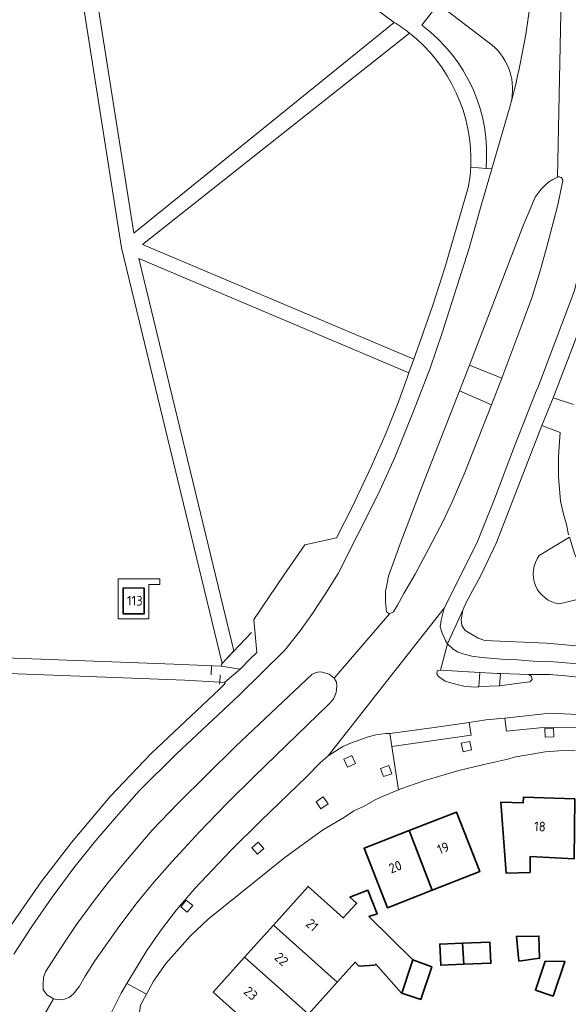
# Model space of a CAD drawing. Extents: x 152761 to 155748, y 459947 to 462743.
# Tile 89 of 256: x 154148 to 154225, y 461236 to 461374. Entities that reach past the tile are written whole.
import ezdxf
from ezdxf.enums import TextEntityAlignment as Align

# ---------------------------------------------------------------- set-up
doc = ezdxf.new("R2010")
doc.units = 0
doc.header["$LTSCALE"] = 0.75
for name, color, linetype, lineweight in [('B-RO-GR-BEPLANTING_CULTUUR_HEESTERS-GV', 251, 'CONTINUOUS', 18), ('B-RO-GR-BOS_LOOF-GV', 251, 'CONTINUOUS', 13), ('B-RO-GR-GROENVOORZIENING-GV', 251, 'CONTINUOUS', 18), ('B-RO-IE-TERREINAFSCHEIDING_KUNSTMATIG_HEKWERK-G', 251, 'IE-TERREINAFSCHEIDING-KUNSTMATIG', 18), ('B-RO-OG-BEBOUWING-GV', 6, 'CONTINUOUS', 35), ('B-RO-OG-BEBOUWING-T18', 1, 'CONTINUOUS', 18), ('B-RO-OG-TERREIN_CULTUURSCHEIDING-GV', 251, 'CONTINUOUS', 18), ('B-RO-VH-VERHARDING_ASFALT-GV', 251, 'CONTINUOUS', 18), ('B-RO-VH-VERHARDING_BETONSTRAATSTEEN-GV', 251, 'CONTINUOUS', 18), ('B-RO-VH-VERHARDING_FUNDERING_ZAND-GV', 251, 'CONTINUOUS', 18), ('B-RO-VH-VERHARDING_STRAATBAKSTEEN-GV', 251, 'CONTINUOUS', 18), ('B-RO-VH-VERHARDING_TEGEL-GV', 251, 'CONTINUOUS', 18)]:
    doc.layers.add(name, color=color, linetype=linetype, lineweight=lineweight)
doc.styles.add('NLCS-ISO-M200-T18', font='NLCS-ISO.ttf', dxfattribs={"height": 0.36})
doc.linetypes.add('IE-TERREINAFSCHEIDING-KUNSTMATIG', pattern='A,4,[82,NLCS.SHX,S=0.75,R=90,X=0,Y=0],4,-2', length=10)

msp = doc.modelspace()

# ---------------------------------------------------------------- linework, layer by layer
at = {"layer": 'B-RO-GR-BEPLANTING_CULTUUR_HEESTERS-GV', "flags": 128}
msp.add_lwpolyline([(154223.535, 461292.13), (154228.652, 461293.387), (154227.804, 461294.625), (154226.94, 461296.217), (154225.65, 461299.169), (154224.907, 461301.442), (154220.724, 461298.879)], dxfattribs=at)
at = {"layer": 'B-RO-GR-BEPLANTING_CULTUUR_HEESTERS-GV'}
msp.add_lwpolyline([(154220.724, 461298.879, 0.5726356), (154223.535, 461292.13)], format="xyb", dxfattribs=at)
at = {"layer": 'B-RO-GR-BOS_LOOF-GV', "flags": 128}
for points in [[(154066.181, 461287.574), (154105.64, 461286.09), (154136.326, 461284.981), (154169.779, 461283.751), (154176.367, 461283.469), (154176.525, 461283.849), (154162.487, 461341.773), (154152.299, 461406.442), (154140.317, 461412.18)], [(154160.712, 461402.413), (154160.524, 461402.503), (154156.638, 461404.364), (154154.482, 461405.396), (154164.19, 461343.815), (154200.495, 461373.165), (154179.934, 461388.364), (154165.729, 461399.121)], [(154202.618, 461371.675), (154165.412, 461342.232), (154203.223, 461326.223), (154203.979, 461328.329)], [(154203.979, 461328.329), (154205.881, 461333.775), (154207.546, 461338.982), (154210.813, 461350.161), (154211.046, 461351.473)]]:
    msp.add_lwpolyline(points, dxfattribs=at)
at = {"layer": 'B-RO-GR-BOS_LOOF-GV'}
for points in [[(154211.164, 461353.013, 0.2403754), (154202.618, 461371.675)], [(154211.046, 461351.473, 0.0168835), (154211.164, 461353.013)]]:
    msp.add_lwpolyline(points, format="xyb", dxfattribs=at)
at = {"layer": 'B-RO-GR-BOS_LOOF-GV', "flags": 128}
for points in [[(154179.034, 461283.05), (154180.43, 461284.474), (154181.342, 461285.376), (154180.938, 461289.959), (154185.122, 461296.146), (154188.049, 461300.379), (154192.457, 461301.329), (154194.649, 461305.632), (154197.307, 461311.232), (154199.382, 461315.949), (154200.948, 461319.935), (154202.348, 461323.788), (154202.546, 461324.338), (154164.908, 461340.273), (154178.164, 461285.575), (154176.525, 461283.849), (154176.367, 461283.469)], [(154162.015, 461290.061), (154162.006, 461295.623), (154167.808, 461295.605), (154167.812, 461294.818), (154166.312, 461294.819), (154166.276, 461290.068)]]:
    msp.add_lwpolyline(points, close=True, dxfattribs=at)
at = {"layer": 'B-RO-GR-GROENVOORZIENING-GV', "flags": 128}
for points in [[(154221.498, 461274.765), (154221.558, 461273.566), (154222.757, 461273.627), (154222.697, 461274.825)], [(154210.088, 461271.538), (154211.263, 461271.779), (154211.022, 461272.955), (154209.847, 461272.714)], [(154195.082, 461269.902), (154194.572, 461270.988), (154193.486, 461270.478), (154193.996, 461269.392)], [(154200.145, 461268.47), (154199.735, 461269.598), (154198.607, 461269.189), (154199.016, 461268.061)], [(154190.579, 461265.251), (154189.598, 461264.56), (154190.288, 461263.579), (154191.269, 461264.269)], [(154180.63, 461258.131), (154181.434, 461257.241), (154182.325, 461258.046), (154181.52, 461258.936)], [(154171.66, 461249.167), (154172.425, 461250.091), (154171.501, 461250.856), (154170.736, 461249.932)]]:
    msp.add_lwpolyline(points, close=True, dxfattribs=at)
at = {"layer": 'B-RO-IE-TERREINAFSCHEIDING_KUNSTMATIG_HEKWERK-G', "flags": 128}
for points in [[(154180.601, 461288.139), (154176.384, 461283.701)], [(154174.966, 461282.253), (154175.017, 461283.516)], [(154176.183, 461281.232), (154176.167, 461280.938)], [(154176.238, 461282.257), (154176.183, 461281.232)]]:
    msp.add_lwpolyline(points, dxfattribs=at)
at = {"layer": 'B-RO-OG-BEBOUWING-GV', "flags": 128}
for points in [[(154162.7, 461294.352), (154162.696, 461290.751), (154165.623, 461290.748), (154165.626, 461294.349)], [(154225.663, 461264.957), (154218.495, 461265.201), (154218.468, 461264.392), (154215.379, 461264.495), (154216.118, 461254.602), (154219.437, 461254.725), (154219.446, 461256.916), (154225.583, 461256.625)], [(154202.582, 461260.553), (154205.773, 461252.233), (154212.409, 461254.832), (154209.158, 461263.129)], [(154205.773, 461252.233), (154202.582, 461260.553), (154196.3, 461258.092), (154199.55, 461249.795)], [(154201.561, 461237.881), (154202.878, 461241.856), (154203.103, 461242.532), (154196.98, 461248.573), (154198.131, 461248.965), (154196.834, 461252.235), (154194.32, 461251.263), (154195.258, 461250.432), (154195.182, 461250.348), (154193.397, 461248.38), (154188.513, 461252.764), (154183.686, 461247.386), (154192.529, 461239.414), (154195.033, 461242.197), (154195.562, 461241.668), (154197.778, 461241.776), (154197.913, 461241.937), (154201.497, 461237.902)], [(154192.529, 461239.414), (154183.686, 461247.386), (154179.649, 461242.888), (154186.368, 461236.924), (154188.536, 461234.978)], [(154217.862, 461242.348), (154220.758, 461242.754), (154220.666, 461245.842), (154217.539, 461245.795)], [(154210.19, 461241.916), (154210.018, 461244.853), (154206.856, 461244.725), (154206.975, 461241.786)], [(154210.018, 461244.853), (154210.19, 461241.916), (154213.966, 461242.069), (154213.847, 461245.008)], [(154179.649, 461242.888), (154175.284, 461238.025), (154179.734, 461234.03), (154178.398, 461232.542), (154180.718, 461230.46), (154182.054, 461231.948), (154183.962, 461234.073), (154186.045, 461232.203), (154188.536, 461234.978), (154186.368, 461236.924)], [(154203.103, 461242.532), (154202.878, 461241.856), (154201.561, 461237.881), (154204.188, 461237.025), (154205.739, 461241.544)], [(154221.558, 461242.36), (154220.185, 461238.297), (154222.631, 461237.481), (154224.301, 461242.324)]]:
    msp.add_lwpolyline(points, close=True, dxfattribs=at)
at = {"layer": 'B-RO-OG-TERREIN_CULTUURSCHEIDING-GV', "flags": 128}
for points in [[(154214.162, 461370.003), (154207.709, 461374.923), (154206.866, 461375.541), (154206.601, 461375.721), (154204.368, 461372.764)], [(154213.292, 461352.813), (154214.101, 461352.737), (154216.673, 461361.54), (154216.775, 461361.926)], [(154223.28, 461351.616), (154223.253, 461351.608)], [(154210.991, 461325.396), (154215.519, 461323.572), (154218.308, 461331.012), (154219.729, 461334.944), (154220.853, 461338.536), (154221.828, 461342.069), (154222.995, 461346.487), (154223.313, 461347.739), (154224.008, 461351.12)], [(154219.607, 461347.475), (154218.51, 461344.975), (154210.991, 461325.396)], [(154226.415, 461330.654), (154222.669, 461320.869), (154225.5, 461319.903)], [(154224.802, 461301.765), (154224.495, 461303.191), (154224.028, 461304.806), (154223.666, 461306.439), (154223.411, 461309.847), (154223.412, 461312.58), (154223.471, 461314.131), (154223.63, 461316.018), (154221.095, 461316.989), (154214.739, 461300.69), (154212.565, 461296.103), (154210.525, 461292.349), (154210.044, 461291.274), (154209.822, 461289.924), (154209.901, 461289.121), (154210.374, 461288.426), (154212.203, 461287.346), (154213.107, 461287.05), (154221.729, 461286.647), (154228.004, 461286.087)], [(154220.724, 461298.879), (154224.907, 461301.442)], [(154228.652, 461293.387), (154223.535, 461292.13)]]:
    msp.add_lwpolyline(points, dxfattribs=at)
at = {"layer": 'B-RO-OG-TERREIN_CULTUURSCHEIDING-GV'}
for points in [[(154204.368, 461372.764, -0.2614387), (154213.292, 461352.813)], [(154216.775, 461361.926, 0.2804349), (154214.162, 461370.003)], [(154223.253, 461351.608, 0.2186697), (154219.607, 461347.475)], [(154224.008, 461351.12, 0.4672578), (154223.28, 461351.616)], [(154223.535, 461292.13, -0.5726356), (154220.724, 461298.879)]]:
    msp.add_lwpolyline(points, format="xyb", dxfattribs=at)
at = {"layer": 'B-RO-OG-TERREIN_CULTUURSCHEIDING-GV', "flags": 128}
for points in [[(154214.07, 461319.861), (154209.587, 461321.801), (154204.383, 461308.532), (154201.328, 461300.49), (154199.719, 461295.983), (154199.385, 461294.273), (154199.276, 461293.976), (154199.279, 461292.405), (154199.431, 461291.046), (154199.84, 461290.748), (154200.381, 461291.036), (154200.95, 461291.947), (154201.837, 461293.581), (154203.4, 461296.294), (154205.273, 461299.777), (154207.344, 461303.773), (154208.593, 461306.364), (154210.356, 461310.433)], [(154134.5, 461282.892), (154133.76, 461281.119), (154132.702, 461279.023), (154131.388, 461276.082), (154130.636, 461273.84), (154130.517, 461270.974), (154130.698, 461268.334), (154131.95, 461265.202), (154133.646, 461263.375), (154136.617, 461259.895), (154138.867, 461255.789), (154140.526, 461253.051), (154143.487, 461250.114), (154145.681, 461248.191), (154146.882, 461247.055), (154151.278, 461253.383), (154155.504, 461258.903), (154160.909, 461265.306), (154166.624, 461271.296), (154176.142, 461280.249), (154176.931, 461281.024), (154176.844, 461281.193), (154176.183, 461281.232), (154171.319, 461281.522)], [(154192.106, 461281.787), (154191.416, 461282.323), (154190.79, 461282.536), (154190.278, 461282.644), (154189.843, 461282.62), (154189.38, 461282.472), (154189.004, 461282.28), (154178.441, 461272.306), (154170.32, 461264.309), (154166.78, 461260.585), (154163.065, 461256.251), (154160.63, 461253.306), (154158.582, 461250.646), (154156.22, 461247.441), (154154.069, 461244.254), (154151.896, 461240.861), (154151.599, 461240.055), (154151.546, 461239.135), (154151.587, 461238.391), (154152.084, 461237.662), (154153.003, 461237.121), (154153.727, 461236.952), (154154.557, 461237.038), (154155.196, 461237.275), (154155.813, 461237.796), (154156.648, 461238.851), (154157.417, 461240.262), (154158.761, 461242.393), (154162.238, 461247.337), (154164.649, 461250.52), (154167.03, 461253.381), (154169.546, 461256.251), (154173.288, 461260.333), (154177.222, 461264.35), (154181.027, 461268.111), (154191.335, 461278.104), (154192.035, 461278.854), (154192.413, 461279.769), (154192.493, 461280.677), (154192.459, 461281.206)]]:
    msp.add_lwpolyline(points, close=True, dxfattribs=at)
at = {"layer": 'B-RO-VH-VERHARDING_ASFALT-GV', "flags": 128}
for points in [[(154165.729, 461399.121), (154179.934, 461388.364), (154200.495, 461373.165)], [(154204.368, 461372.764), (154206.601, 461375.721), (154204.142, 461377.65), (154201.86, 461374.679), (154181.48, 461390.154), (154183.579, 461393.019)], [(154211.959, 461380.612), (154207.709, 461374.923), (154214.162, 461370.003)], [(154223.253, 461351.608), (154223.28, 461351.616), (154223.763, 461376.779)], [(154223.763, 461376.779), (154223.28, 461351.616)], [(154216.775, 461361.926), (154216.673, 461361.54), (154214.101, 461352.737), (154212.639, 461347.635), (154210.937, 461341.704), (154207.184, 461329.924), (154206.287, 461327.295), (154205.497, 461324.981), (154203.208, 461318.992), (154200.601, 461312.543), (154198.268, 461307.443), (154192.699, 461296.389), (154190.986, 461293.624), (154189.11, 461290.806), (154187.389, 461288.375), (154185.237, 461285.705), (154178.9, 461279.413), (154170.126, 461271.175), (154165.007, 461266.124), (154162.096, 461262.898), (154158.857, 461259.134), (154155.85, 461255.355), (154152.834, 461251.252), (154149.994, 461247.183), (154147.477, 461243.302)], [(154147.477, 461243.302), (154149.994, 461247.183), (154152.834, 461251.252), (154155.85, 461255.355), (154158.857, 461259.134), (154162.096, 461262.898), (154165.007, 461266.124), (154170.126, 461271.175), (154178.9, 461279.413), (154185.237, 461285.705), (154187.389, 461288.375), (154189.11, 461290.806), (154190.986, 461293.624), (154192.699, 461296.389), (154198.268, 461307.443), (154200.601, 461312.543), (154203.208, 461318.992), (154205.497, 461324.981), (154206.287, 461327.295), (154207.184, 461329.924), (154210.937, 461341.704), (154212.639, 461347.635), (154214.101, 461352.737), (154213.292, 461352.813), (154211.164, 461353.013)], [(154211.164, 461353.013), (154213.292, 461352.813)], [(154211.046, 461351.473), (154210.813, 461350.161), (154207.546, 461338.982), (154205.881, 461333.775), (154203.979, 461328.329), (154203.223, 461326.223), (154202.546, 461324.338), (154202.348, 461323.788), (154200.948, 461319.935), (154199.382, 461315.949), (154197.307, 461311.232), (154194.649, 461305.632), (154192.457, 461301.329), (154188.049, 461300.379), (154185.122, 461296.146), (154180.938, 461289.959), (154181.342, 461285.376), (154180.43, 461284.474), (154179.034, 461283.05), (154176.844, 461281.193)], [(154224.008, 461351.12), (154223.313, 461347.739), (154222.995, 461346.487), (154221.828, 461342.069), (154220.853, 461338.536), (154219.729, 461334.944), (154218.308, 461331.012), (154215.519, 461323.572), (154214.07, 461319.861), (154210.356, 461310.433), (154208.593, 461306.364), (154207.344, 461303.773), (154205.273, 461299.777), (154203.4, 461296.294), (154201.837, 461293.581), (154200.95, 461291.947), (154200.381, 461291.036), (154199.84, 461290.748), (154192.106, 461281.787), (154192.459, 461281.206), (154192.493, 461280.677), (154192.413, 461279.769), (154192.035, 461278.854), (154191.335, 461278.104), (154181.027, 461268.111), (154177.222, 461264.35), (154173.288, 461260.333), (154169.546, 461256.251), (154167.03, 461253.381), (154164.649, 461250.52), (154162.238, 461247.337), (154158.761, 461242.393), (154157.417, 461240.262), (154156.648, 461238.851), (154155.813, 461237.796), (154155.196, 461237.275), (154154.557, 461237.038), (154153.727, 461236.952), (154153.003, 461237.121), (154150.505, 461232.793)], [(154210.044, 461291.274), (154210.525, 461292.349), (154212.565, 461296.103), (154214.739, 461300.69), (154221.095, 461316.989), (154222.669, 461320.869), (154226.415, 461330.654), (154227.607, 461333.903), (154228.962, 461338.308), (154229.679, 461341.697), (154230.441, 461344.657), (154231.589, 461349.118)], [(154150.505, 461232.793), (154153.003, 461237.121), (154152.084, 461237.662), (154151.587, 461238.391), (154151.546, 461239.135), (154151.599, 461240.055), (154151.896, 461240.861), (154154.069, 461244.254), (154156.22, 461247.441), (154158.582, 461250.646), (154160.63, 461253.306), (154163.065, 461256.251), (154166.78, 461260.585), (154170.32, 461264.309), (154178.441, 461272.306), (154189.004, 461282.28), (154189.38, 461282.472), (154189.843, 461282.62), (154190.278, 461282.644), (154190.79, 461282.536), (154191.416, 461282.323), (154192.106, 461281.787), (154199.84, 461290.748), (154199.431, 461291.046), (154199.279, 461292.405), (154199.276, 461293.976), (154199.385, 461294.273), (154199.719, 461295.983), (154201.328, 461300.49), (154204.383, 461308.532), (154209.587, 461321.801), (154210.991, 461325.396), (154218.51, 461344.975), (154219.607, 461347.475)], [(154228.195, 461345.9), (154227.922, 461344.647), (154225.575, 461335.685), (154220.553, 461322.397), (154220.3, 461321.762), (154217.266, 461314.134), (154214.539, 461306.87), (154211.997, 461300.58), (154207.465, 461291.56), (154207.039, 461289.877), (154206.921, 461288.938), (154207.2, 461288.076), (154207.652, 461287.029), (154207.945, 461286.554), (154210.044, 461291.274)], [(154161.131, 461235.308), (154162.452, 461237.909), (154163.233, 461239.256), (154165.994, 461243.827), (154167.938, 461246.583), (154170.147, 461249.485), (154172.704, 461252.481), (154177.742, 461257.766), (154181.928, 461261.903), (154188.289, 461268.047), (154190.205, 461270.016), (154191.284, 461270.954), (154200.945, 461283.255), (154207.465, 461291.56), (154211.997, 461300.58), (154214.539, 461306.87), (154217.266, 461314.134), (154220.3, 461321.762), (154220.553, 461322.397), (154225.575, 461335.685)], [(154225.5, 461319.903), (154222.669, 461320.869), (154221.095, 461316.989), (154223.63, 461316.018), (154223.471, 461314.131), (154223.412, 461312.58), (154223.411, 461309.847), (154223.666, 461306.439), (154224.028, 461304.806), (154224.495, 461303.191), (154224.802, 461301.765)], [(154207.465, 461291.56), (154200.945, 461283.255), (154191.284, 461270.954), (154193.357, 461272.255), (154194.302, 461272.661), (154196.737, 461273.56), (154197.947, 461273.869), (154199.33, 461274.081), (154199.899, 461274.074), (154206.074, 461274.895), (154210.931, 461275.587), (154213.25, 461275.973), (154215.909, 461276.207), (154222.203, 461276.904), (154230.029, 461276.548)], [(154226.131, 461281.935), (154224.371, 461282.131), (154222.127, 461282.313), (154219.26, 461282.286), (154219.653, 461282.019), (154219.71, 461281.616), (154219.42, 461281.273), (154218.245, 461281.155), (154215.16, 461280.735), (154215.158, 461280.735), (154212.275, 461280.615), (154212.274, 461280.615), (154212.274, 461280.605), (154212.148, 461280.517), (154211.171, 461280.573), (154210.204, 461280.69), (154208.533, 461281.086), (154207.59, 461281.366), (154206.668, 461281.999), (154206.418, 461282.379), (154206.487, 461282.79), (154206.926, 461282.908), (154207.945, 461286.554), (154207.652, 461287.029), (154207.2, 461288.076), (154206.921, 461288.938), (154207.039, 461289.877), (154207.465, 461291.56)], [(154228.004, 461286.087), (154221.729, 461286.647), (154213.107, 461287.05), (154212.203, 461287.346), (154210.374, 461288.426), (154209.901, 461289.121), (154209.822, 461289.924), (154210.044, 461291.274), (154207.945, 461286.554), (154207.969, 461286.515), (154208.731, 461285.811), (154209.396, 461285.398), (154210.237, 461285.122), (154211.337, 461284.864), (154212.773, 461284.654), (154216.023, 461284.398), (154217.702, 461284.32), (154219.844, 461284.141), (154222.205, 461284.111), (154227.713, 461283.62)], [(154064.815, 461285.485), (154069.37, 461285.272), (154105.717, 461283.962), (154132.863, 461282.953), (154134.5, 461282.892), (154171.319, 461281.522), (154176.183, 461281.232), (154176.844, 461281.193), (154179.034, 461283.05), (154176.367, 461283.469), (154169.779, 461283.751), (154136.326, 461284.981), (154105.64, 461286.09), (154066.181, 461287.574)], [(154227.713, 461283.62), (154222.205, 461284.111), (154219.844, 461284.141), (154217.702, 461284.32), (154216.023, 461284.398), (154212.773, 461284.654), (154211.337, 461284.864), (154210.237, 461285.122), (154209.396, 461285.398), (154208.731, 461285.811), (154207.969, 461286.515), (154207.945, 461286.554), (154206.926, 461282.908), (154212.42, 461282.571), (154212.421, 461282.571), (154214.864, 461282.452), (154215.245, 461282.433), (154215.305, 461282.435), (154219.26, 461282.286), (154222.127, 461282.313), (154224.371, 461282.131), (154226.131, 461281.935)], [(154176.844, 461281.193), (154176.931, 461281.024), (154176.142, 461280.249), (154166.624, 461271.296), (154160.909, 461265.306), (154155.504, 461258.903), (154151.278, 461253.383), (154146.882, 461247.055)], [(154226.937, 461274.844), (154222.247, 461274.964), (154220.794, 461274.884), (154216.148, 461274.418), (154215.909, 461276.207), (154213.25, 461275.973), (154210.931, 461275.587), (154211.203, 461273.832), (154200.176, 461272.259), (154201.096, 461266.245), (154201.415, 461266.376), (154204.644, 461267.471), (154209.482, 461268.905), (154212.977, 461269.767), (154216.323, 461270.482), (154217.233, 461270.761), (154221.558, 461271.512), (154223.402, 461271.645), (154225.736, 461271.719)]]:
    msp.add_lwpolyline(points, dxfattribs=at)
at = {"layer": 'B-RO-VH-VERHARDING_ASFALT-GV'}
for points in [[(154219.651, 461377.297, -0.0357827), (154216.775, 461361.926)], [(154216.775, 461361.926, 0.0357827), (154219.651, 461377.297)], [(154200.495, 461373.165, -0.028459), (154202.618, 461371.675)], [(154213.292, 461352.813, 0.2614387), (154204.368, 461372.764)], [(154202.618, 461371.675, -0.2403754), (154211.164, 461353.013)], [(154214.162, 461370.003, -0.2804349), (154216.775, 461361.926)], [(154211.164, 461353.013, -0.0168835), (154211.046, 461351.473)], [(154219.607, 461347.475, -0.2186697), (154223.253, 461351.608)], [(154223.28, 461351.616, -0.4672578), (154224.008, 461351.12)]]:
    msp.add_lwpolyline(points, format="xyb", dxfattribs=at)
at = {"layer": 'B-RO-VH-VERHARDING_ASFALT-GV', "flags": 128}
for points in [[(154215.909, 461276.207), (154216.148, 461274.418), (154220.794, 461274.884), (154222.247, 461274.964), (154226.937, 461274.844), (154231.866, 461274.444), (154233.424, 461274.272), (154234.602, 461274.07), (154235.749, 461273.778), (154238.046, 461273.38), (154239.506, 461272.976), (154245.515, 461271.047), (154278.106, 461259.835), (154280.744, 461261.03), (154251.82, 461270.922), (154242.105, 461274.184), (154236.123, 461275.682), (154230.029, 461276.548), (154222.203, 461276.904)], [(154221.498, 461274.765), (154222.697, 461274.825), (154222.757, 461273.627), (154221.558, 461273.566)], [(154191.284, 461270.954), (154190.205, 461270.016), (154188.289, 461268.047), (154181.928, 461261.903), (154177.742, 461257.766), (154172.704, 461252.481), (154170.147, 461249.485), (154167.938, 461246.583), (154165.994, 461243.827), (154163.233, 461239.256), (154165.96, 461237.747), (154166.963, 461239.562), (154168.709, 461242.071), (154172.069, 461245.811), (154174.568, 461248.188), (154185.259, 461256.786), (154190.513, 461260.59), (154193.564, 461262.41), (154194.875, 461263.275), (154196.302, 461263.963), (154197.839, 461264.811), (154198.941, 461265.358), (154201.096, 461266.245), (154200.176, 461272.259), (154199.899, 461274.074), (154199.33, 461274.081), (154197.947, 461273.869), (154196.737, 461273.56), (154194.302, 461272.661), (154193.357, 461272.255)], [(154210.088, 461271.538), (154209.847, 461272.714), (154211.022, 461272.955), (154211.263, 461271.779)], [(154195.082, 461269.902), (154193.996, 461269.392), (154193.486, 461270.478), (154194.572, 461270.988)], [(154200.145, 461268.47), (154199.016, 461268.061), (154198.607, 461269.189), (154199.735, 461269.598)], [(154190.579, 461265.251), (154191.269, 461264.269), (154190.288, 461263.579), (154189.598, 461264.56)], [(154180.63, 461258.131), (154181.52, 461258.936), (154182.325, 461258.046), (154181.434, 461257.241)], [(154171.66, 461249.167), (154170.736, 461249.932), (154171.501, 461250.856), (154172.425, 461250.091)]]:
    msp.add_lwpolyline(points, close=True, dxfattribs=at)
at = {"layer": 'B-RO-VH-VERHARDING_BETONSTRAATSTEEN-GV', "flags": 128}
for points in [[(154209.587, 461321.801), (154214.07, 461319.861), (154215.519, 461323.572), (154210.991, 461325.396)], [(154212.274, 461280.605), (154212.274, 461280.615), (154212.275, 461280.615), (154212.421, 461282.571), (154212.42, 461282.571), (154206.926, 461282.908), (154206.487, 461282.79), (154206.418, 461282.379), (154206.668, 461281.999), (154207.59, 461281.366), (154208.533, 461281.086), (154210.204, 461280.69), (154211.171, 461280.573), (154212.148, 461280.517)], [(154215.305, 461282.435), (154215.16, 461280.735), (154218.245, 461281.155), (154219.42, 461281.273), (154219.71, 461281.616), (154219.653, 461282.019), (154219.26, 461282.286)], [(154200.176, 461272.259), (154211.203, 461273.832), (154210.931, 461275.587), (154206.074, 461274.895), (154199.899, 461274.074)]]:
    msp.add_lwpolyline(points, close=True, dxfattribs=at)
at = {"layer": 'B-RO-VH-VERHARDING_FUNDERING_ZAND-GV', "flags": 128}
for points in [[(154154.482, 461405.396), (154152.299, 461406.442), (154162.487, 461341.773), (154176.525, 461283.849), (154178.164, 461285.575), (154164.908, 461340.273), (154202.546, 461324.338), (154203.223, 461326.223), (154165.412, 461342.232), (154202.618, 461371.675)], [(154200.495, 461373.165), (154164.19, 461343.815), (154154.482, 461405.396)]]:
    msp.add_lwpolyline(points, dxfattribs=at)
at = {"layer": 'B-RO-VH-VERHARDING_FUNDERING_ZAND-GV'}
msp.add_lwpolyline([(154202.618, 461371.675, 0.028459), (154200.495, 461373.165)], format="xyb", dxfattribs=at)
at = {"layer": 'B-RO-VH-VERHARDING_STRAATBAKSTEEN-GV', "flags": 128}
msp.add_lwpolyline([(154212.275, 461280.615), (154215.158, 461280.735), (154215.16, 461280.735), (154215.305, 461282.435), (154215.245, 461282.433), (154214.864, 461282.452), (154212.421, 461282.571)], close=True, dxfattribs=at)
at = {"layer": 'B-RO-VH-VERHARDING_TEGEL-GV', "flags": 128}
for points in [[(154163.233, 461239.256), (154162.452, 461237.909), (154161.131, 461235.308), (154161.033, 461234.24), (154161.123, 461233.139), (154161.329, 461232.273), (154161.622, 461231.501), (154162.057, 461230.744), (154162.978, 461230.052), (154164.19, 461229.478), (154218.563, 461210.784), (154219.577, 461210.438), (154242.148, 461202.715), (154242.791, 461202.496), (154243.994, 461202.094), (154251.295, 461199.652), (154268.747, 461193.666), (154285.745, 461187.8), (154292.218, 461185.616), (154292.801, 461185.448)], [(154289.757, 461189.738), (154285.519, 461191.167), (154269.494, 461196.739), (154252.419, 461202.49), (154245.151, 461204.899), (154242.584, 461205.734), (154241.497, 461206.11), (154239.076, 461206.947), (154237.224, 461207.587), (154223.256, 461212.416), (154221.279, 461213.099), (154218.645, 461214.01), (154217.747, 461214.321), (154215.17, 461215.134), (154188.483, 461224.348), (154174.357, 461229.238), (154167.058, 461232.102), (154166.342, 461232.666), (154165.735, 461233.316), (154165.416, 461233.842), (154164.985, 461235.264), (154165.136, 461236.219), (154165.96, 461237.747), (154163.233, 461239.256)]]:
    msp.add_lwpolyline(points, dxfattribs=at)

# ---------------------------------------------------------------- texts
at = {"layer": 'B-RO-OG-BEBOUWING-T18', "style": 'NLCS-ISO-M200-T18'}
msp.add_text('113', height=1.35, dxfattribs=at).set_placement((154164.34, 461292.58), align=Align.MIDDLE)
for s, rotation, p in [('18', 358.1, (154220.811, 461261.12)), ('19', 21.4, (154207.314, 461258.111)), ('20', 21.4, (154200.638, 461255.496)), ('21', 318.1, (154189.065, 461247.39)), ('22', 318.1, (154184.788, 461242.625)), ('23', 318.1, (154180.513, 461237.863))]:
    msp.add_text(s, height=1.35, rotation=rotation, dxfattribs=at).set_placement(p, align=Align.MIDDLE)

doc.saveas('drawing.dxf')
